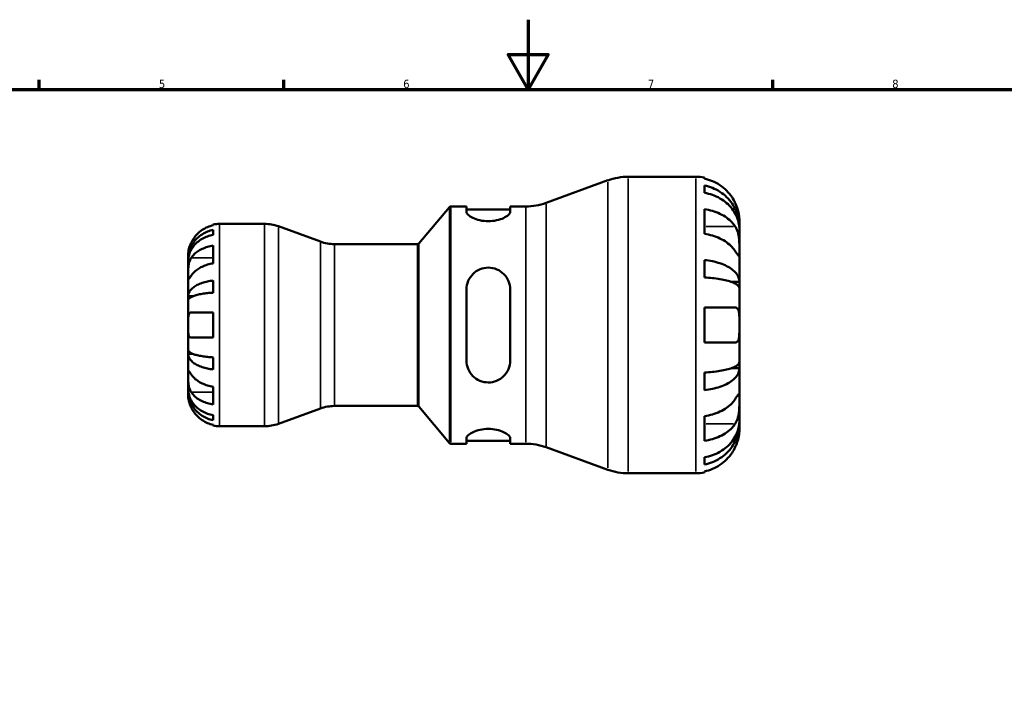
# Model space of a CAD drawing. Header units: millimetres. Extents: x 0 to 903, y -173 to 594.
# Tile 6 of 8: x 275 to 557, y 402 to 594. Entities that reach past the tile are written whole.
import ezdxf

# ---------------------------------------------------------------- set-up
doc = ezdxf.new("R2010")
doc.units = ezdxf.units.MM
for name, color, linetype, lineweight in [('Border (ANSI)', 7, 'Continuous', 70), ('Visible (ANSI)', 7, 'Continuous', 50), ('Visible Narrow (ANSI)', 7, 'Continuous', 35)]:
    doc.layers.add(name, color=color, linetype=linetype, lineweight=lineweight)
doc.styles.add('Note Text (ANSI)', font='tahoma.ttf')

# ---------------------------------------------------------------- blocks, each defined once
blk = doc.blocks.new('Borders Default Border')
at = {"layer": 'Border (ANSI)'}
for p, q in [((280.33, 574), (280.33, 576.8)), ((350.42, 574), (350.42, 576.8)), ((490.58, 574), (490.58, 576.8))]:
    blk.add_line(p, q, dxfattribs=at)
at = {"layer": 'Border (ANSI)', "flags": 128}
for points in [[(420.5, 594), (420.5, 574), (414.73, 584), (426.27, 584), (420.5, 574)], [(20, 20), (20, 574), (821, 574), (821, 20), (20, 20)]]:
    blk.add_lwpolyline(points, dxfattribs=at)
at = {"layer": 'Border (ANSI)', "color": 5, "true_color": 0x0000ff, "char_height": 2.4, "attachment_point": 7, "style": 'Note Text (ANSI)'}
for s, insert in [('5', (314.67, 574.35)), ('6', (384.69, 574.35)), ('7', (454.8, 574.4)), ('8', (524.84, 574.35))]:
    blk.add_mtext(s, dxfattribs=dict(at, insert=insert))

msp = doc.modelspace()

# ---------------------------------------------------------------- linework, layer by layer
at = {"layer": 'Visible (ANSI)'}
for p, q in [((425.64, 541.51), (443.36, 547.96)), ((449.17, 548.98), (468.53, 548.98)), ((471.03, 548.73), (471.03, 548.43)), ((471.03, 546.47), (471.03, 544.4)), ((389.18, 529.86), (397.95, 540.3)), ((398.33, 540.48), (402.83, 540.48)), ((402.83, 540.48), (402.83, 538.92)), ((402.83, 539.63), (415.33, 539.63)), ((415.33, 540.48), (419.82, 540.48)), ((415.33, 538.92), (415.33, 540.48)), ((471.03, 539.68), (471.03, 532.61)), ((481.03, 534.57), (481.03, 536.48)), ((330.23, 535.07), (330.23, 535.3)), ((330.23, 532.33), (330.23, 533.77)), ((332.03, 535.48), (344.93, 535.48)), ((360.99, 530.38), (348.9, 534.78)), ((481.03, 534.57), (481, 534.57)), ((481.03, 533.8), (481.03, 534.57)), ((481.03, 527.7), (481.03, 533.8)), ((330.23, 524.15), (330.23, 529.25)), ((364.95, 529.68), (388.8, 529.68)), ((323.03, 525.2), (323.03, 526.48)), ((323.03, 524.71), (323.03, 525.2)), ((323.03, 525.2), (323.05, 525.2)), ((471.03, 525.12), (471.03, 520.11)), ((481.03, 518.88), (481.03, 527.7)), ((323.03, 520.62), (323.03, 524.71)), ((323.03, 514.72), (323.03, 520.62)), ((330.23, 515.76), (330.23, 519.22)), ((402.83, 516.68), (402.83, 496.28)), ((415.33, 496.28), (415.33, 516.68)), ((481.03, 518.88), (478.65, 518.88)), ((481.03, 517.03), (481.03, 518.88)), ((481.03, 506.48), (481.03, 517.03)), ((323.03, 513.54), (323.03, 514.72)), ((323.03, 514.72), (324.36, 514.72)), ((323.03, 506.48), (323.03, 513.54)), ((471.03, 511.48), (471.03, 501.48)), ((471.03, 511.48), (479.83, 511.48)), ((323.91, 510.08), (330.23, 510.08)), ((330.23, 502.88), (330.23, 510.08)), ((323.03, 499.42), (323.03, 506.48)), ((481.03, 495.93), (481.03, 506.48)), ((330.23, 502.88), (323.91, 502.88)), ((479.83, 501.48), (471.03, 501.48)), ((323.03, 498.24), (323.03, 499.42)), ((323.03, 492.34), (323.03, 498.24)), ((323.03, 498.24), (324.36, 498.24)), ((330.23, 493.75), (330.23, 497.21)), ((481.03, 494.08), (478.65, 494.08)), ((481.03, 494.08), (481.03, 495.93)), ((481.03, 485.27), (481.03, 494.08)), ((323.03, 488.26), (323.03, 492.34)), ((471.03, 492.85), (471.03, 487.84)), ((323.03, 487.77), (323.03, 488.26)), ((330.23, 483.72), (330.23, 488.81)), ((323.03, 486.48), (323.03, 487.77)), ((323.03, 487.77), (323.05, 487.77)), ((360.99, 482.58), (348.9, 478.18)), ((364.95, 483.28), (388.8, 483.28)), ((389.18, 483.1), (397.95, 472.66)), ((481.03, 479.16), (481.03, 485.27)), ((330.23, 479.2), (330.23, 480.63)), ((471.03, 480.35), (471.03, 473.28)), ((330.23, 477.66), (330.23, 477.89)), ((332.03, 477.48), (344.93, 477.48)), ((481.03, 478.4), (481, 478.4)), ((481.03, 478.4), (481.03, 479.16)), ((481.03, 476.48), (481.03, 478.4)), ((398.33, 472.48), (402.83, 472.48)), ((402.83, 474.05), (402.83, 472.48)), ((402.83, 473.33), (415.33, 473.33)), ((415.33, 472.48), (415.33, 474.05)), ((415.33, 472.48), (419.82, 472.48)), ((425.64, 471.46), (443.36, 465.01)), ((471.03, 468.57), (471.03, 466.49)), ((449.17, 463.98), (468.53, 463.98)), ((471.03, 464.53), (471.03, 464.23))]:
    msp.add_line(p, q, dxfattribs=at)
for centre, radius, start, end in [((449.17, 531.98), 17, 90, 110), ((468.53, 536.48), 12.5, 78.463, 90), ((398.33, 539.98), 0.5, 90, 140), ((419.82, 557.48), 17, 270, 290), ((332.03, 526.48), 9, 90, 101.537), ((344.93, 523.88), 11.6, 70, 90), ((364.95, 541.28), 11.6, 250, 270), ((388.8, 530.18), 0.5, 270, 320), ((364.95, 471.68), 11.6, 90, 110), ((388.8, 482.78), 0.5, 40, 90), ((332.03, 486.48), 9, 258.463, 270), ((344.93, 489.08), 11.6, 270, 290), ((398.33, 472.98), 0.5, 220, 270), ((419.82, 455.48), 17, 70, 90), ((449.17, 480.98), 17, 250, 270), ((468.53, 476.48), 12.5, 270, 281.537)]:
    msp.add_arc(centre, radius, start, end, dxfattribs=at)
for points, knots in [([(479.83, 541.48), (479.57, 542.03), (479.26, 542.58), (478.45, 543.81), (477.9, 544.46), (476.81, 545.56), (476.16, 546.11), (474.76, 547.04), (474.02, 547.44), (472.61, 548.02), (471.83, 548.27), (471.03, 548.43)], [6.135047, 6.135047, 6.135047, 6.135047, 6.308473, 6.308473, 6.54145, 6.54145, 6.773023, 6.773023, 7.004596, 7.004596, 7.228936, 7.228936, 7.228936, 7.228936]), ([(471.03, 546.47), (471.84, 546.31), (472.62, 546.07), (474.02, 545.51), (474.77, 545.13), (476.17, 544.22), (476.82, 543.7), (477.91, 542.64), (478.45, 542.01), (479.39, 540.65), (479.78, 539.92), (480.38, 538.53), (480.63, 537.75), (480.96, 536.14), (481.03, 535.32), (481.03, 534.57)], [0.237148, 0.237148, 0.237148, 0.237148, 0.462275, 0.462275, 0.693746, 0.693746, 0.925216, 0.925216, 1.157252, 1.157252, 1.389287, 1.389287, 1.622188, 1.622188, 1.855089, 1.855089, 1.855089, 1.855089]), ([(481.03, 533.8), (481.03, 534.47), (480.96, 535.2), (480.63, 536.63), (480.38, 537.33), (479.78, 538.57), (479.39, 539.21), (478.45, 540.42), (477.91, 540.98), (476.82, 541.93), (476.17, 542.39), (474.77, 543.2), (474.02, 543.54), (472.62, 544.04), (471.84, 544.25), (471.03, 544.4)], [5.574057, 5.574057, 5.574057, 5.574057, 5.806958, 5.806958, 6.039859, 6.039859, 6.271894, 6.271894, 6.503929, 6.503929, 6.7354, 6.7354, 6.96687, 6.96687, 7.191998, 7.191998, 7.191998, 7.191998]), ([(471.03, 539.68), (471.83, 539.57), (472.61, 539.39), (474.02, 538.98), (474.76, 538.7), (476.16, 538.04), (476.81, 537.65), (477.9, 536.88), (478.45, 536.41), (479.26, 535.54), (479.57, 535.15), (479.83, 534.77)], [0.237156, 0.237156, 0.237156, 0.237156, 0.461497, 0.461497, 0.693069, 0.693069, 0.924642, 0.924642, 1.157619, 1.157619, 1.331045, 1.331045, 1.331045, 1.331045]), ([(481.03, 536.48), (481.03, 536.48), (481.03, 536.53), (481.03, 536.74), (481.03, 536.9), (480.99, 537.43), (480.95, 537.85), (480.79, 538.69), (480.71, 539.06), (480.51, 539.74), (480.42, 540.04), (480.19, 540.65), (480.06, 540.96), (479.89, 541.34), (479.86, 541.41), (479.83, 541.48)], [-3.4720969, -3.4720969, -3.4720969, -3.4720969, -3.3496805, -3.3496805, -3.2160965, -3.2160965, -3.0223179, -3.0223179, -2.8891193, -2.8891193, -2.7895608, -2.7895608, -2.6865769, -2.6865769, -2.6629429, -2.6629429, -2.6629429, -2.6629429]), ([(415.33, 538.92), (415.33, 538.66), (415.16, 538.36), (414.5, 537.73), (414, 537.41), (412.89, 536.9), (412.21, 536.66), (410.7, 536.33), (409.86, 536.24), (408.27, 536.24), (407.42, 536.33), (405.89, 536.67), (405.2, 536.92), (404.1, 537.44), (403.62, 537.76), (402.99, 538.37), (402.83, 538.67), (402.83, 538.92)], [0.954736, 0.954736, 0.954736, 0.954736, 1.209122, 1.209122, 1.463507, 1.463507, 1.699978, 1.699978, 1.936448, 1.936448, 2.178069, 2.178069, 2.419689, 2.419689, 2.668955, 2.668955, 2.918222, 2.918222, 2.918222, 2.918222]), ([(323.03, 525.2), (323.03, 525.74), (323.09, 526.33), (323.33, 527.49), (323.51, 528.05), (323.93, 529.05), (324.22, 529.57), (324.89, 530.55), (325.28, 531.01), (326.07, 531.77), (326.53, 532.15), (327.54, 532.8), (328.08, 533.07), (329.09, 533.48), (329.66, 533.65), (330.23, 533.77)], [4.014251, 4.014251, 4.014251, 4.014251, 4.181955, 4.181955, 4.349659, 4.349659, 4.516719, 4.516719, 4.683779, 4.683779, 4.850433, 4.850433, 5.017088, 5.017088, 5.179182, 5.179182, 5.179182, 5.179182]), ([(330.23, 535.07), (329.66, 534.96), (329.1, 534.78), (328.09, 534.36), (327.55, 534.07), (326.54, 533.4), (326.08, 533.01), (325.29, 532.22), (324.9, 531.74), (324.31, 530.86), (324.09, 530.47), (323.91, 530.08)], [0.1707531, 0.1707531, 0.1707531, 0.1707531, 0.3321515, 0.3321515, 0.4988882, 0.4988882, 0.6656248, 0.6656248, 0.8335114, 0.8335114, 0.9568737, 0.9568737, 0.9568737, 0.9568737]), ([(479.83, 534.77), (479.9, 534.65), (479.98, 534.53), (480.18, 534.16), (480.3, 533.89), (480.52, 533.3), (480.62, 532.97), (480.8, 532.16), (480.88, 531.66), (480.99, 530.53), (481.02, 529.91), (481.04, 528.72), (481.03, 528.16), (481.03, 527.7)], [-0.805496, -0.805496, -0.805496, -0.805496, -0.7518334, -0.7518334, -0.6481158, -0.6481158, -0.5394234, -0.5394234, -0.3872333, -0.3872333, -0.1983436, -0.1983436, 0, 0, 0, 0]), ([(330.23, 532.33), (329.66, 532.23), (329.09, 532.08), (328.08, 531.72), (327.54, 531.47), (326.53, 530.89), (326.07, 530.56), (325.28, 529.88), (324.89, 529.47), (324.22, 528.6), (323.93, 528.14), (323.51, 527.25), (323.33, 526.74), (323.09, 525.71), (323.03, 525.19), (323.03, 524.71)], [0.170746, 0.170746, 0.170746, 0.170746, 0.33284, 0.33284, 0.499494, 0.499494, 0.666149, 0.666149, 0.833209, 0.833209, 1.000269, 1.000269, 1.167973, 1.167973, 1.335677, 1.335677, 1.335677, 1.335677]), ([(479.83, 527.7), (479.57, 528.08), (479.26, 528.47), (478.45, 529.34), (477.9, 529.8), (476.81, 530.58), (476.16, 530.97), (474.76, 531.63), (474.02, 531.91), (472.61, 532.32), (471.83, 532.49), (471.03, 532.61)], [6.135047, 6.135047, 6.135047, 6.135047, 6.308473, 6.308473, 6.54145, 6.54145, 6.773023, 6.773023, 7.004596, 7.004596, 7.228936, 7.228936, 7.228936, 7.228936]), ([(323.91, 530.08), (323.84, 529.94), (323.78, 529.79), (323.63, 529.44), (323.55, 529.22), (323.4, 528.78), (323.33, 528.56), (323.2, 528.03), (323.15, 527.74), (323.06, 527.18), (323.05, 526.93), (323.03, 526.58), (323.03, 526.48), (323.03, 526.48)], [-0.5764765, -0.5764765, -0.5764765, -0.5764765, -0.5296868, -0.5296868, -0.4605403, -0.4605403, -0.385624, -0.385624, -0.2773083, -0.2773083, -0.1425809, -0.1425809, 0, 0, 0, 0]), ([(323.91, 525.72), (324.09, 525.99), (324.31, 526.26), (324.89, 526.88), (325.28, 527.22), (326.06, 527.78), (326.53, 528.05), (327.54, 528.53), (328.08, 528.74), (329.09, 529.04), (329.66, 529.16), (330.23, 529.25)], [4.4278901, 4.4278901, 4.4278901, 4.4278901, 4.5498094, 4.5498094, 4.7172218, 4.7172218, 4.8844399, 4.8844399, 5.051658, 5.051658, 5.2139897, 5.2139897, 5.2139897, 5.2139897]), ([(323.03, 520.62), (323.03, 520.81), (323.03, 521.01), (323.04, 521.46), (323.04, 521.71), (323.05, 522.34), (323.07, 522.72), (323.15, 523.48), (323.2, 523.84), (323.34, 524.42), (323.41, 524.65), (323.56, 525.08), (323.65, 525.27), (323.8, 525.54), (323.85, 525.63), (323.91, 525.72)], [0, 0, 0, 0, 0.0777495, 0.0777495, 0.1608191, 0.1608191, 0.277838, 0.277838, 0.3882896, 0.3882896, 0.4654296, 0.4654296, 0.5403543, 0.5403543, 0.579532, 0.579532, 0.579532, 0.579532]), ([(471.03, 525.12), (471.84, 525.04), (472.62, 524.91), (474.02, 524.62), (474.77, 524.42), (476.17, 523.94), (476.82, 523.67), (477.91, 523.11), (478.45, 522.78), (479.39, 522.07), (479.78, 521.69), (480.38, 520.96), (480.63, 520.55), (480.96, 519.7), (481.03, 519.27), (481.03, 518.88)], [0.237148, 0.237148, 0.237148, 0.237148, 0.462275, 0.462275, 0.693746, 0.693746, 0.925216, 0.925216, 1.157252, 1.157252, 1.389287, 1.389287, 1.622188, 1.622188, 1.855089, 1.855089, 1.855089, 1.855089]), ([(481.03, 527.7), (481.03, 527.44), (481.03, 527.21), (481.03, 526.8), (481.03, 526.63), (481.01, 526.33), (480.98, 526.23), (480.87, 526.23), (480.8, 526.3), (480.6, 526.55), (480.51, 526.69), (480.29, 527.01), (480.16, 527.19), (479.96, 527.49), (479.9, 527.59), (479.83, 527.7)], [0, 0, 0, 0, 0.1100131, 0.1100131, 0.2275687, 0.2275687, 0.3904126, 0.3904126, 0.544591, 0.544591, 0.6521966, 0.6521966, 0.7565069, 0.7565069, 0.8045492, 0.8045492, 0.8045492, 0.8045492]), ([(330.23, 524.15), (329.66, 524.07), (329.1, 523.95), (328.09, 523.65), (327.55, 523.45), (326.54, 522.97), (326.08, 522.69), (325.29, 522.13), (324.9, 521.8), (324.31, 521.18), (324.09, 520.9), (323.91, 520.62)], [0.1707531, 0.1707531, 0.1707531, 0.1707531, 0.3321515, 0.3321515, 0.4988882, 0.4988882, 0.6656248, 0.6656248, 0.8335114, 0.8335114, 0.9568737, 0.9568737, 0.9568737, 0.9568737]), ([(402.83, 516.68), (402.83, 517.49), (402.99, 518.34), (403.65, 519.9), (404.15, 520.61), (405.26, 521.69), (405.94, 522.15), (407.46, 522.77), (408.29, 522.93), (409.08, 522.93), (409.88, 522.93), (410.73, 522.77), (412.27, 522.12), (412.96, 521.64), (414.05, 520.54), (414.53, 519.85), (415.17, 518.31), (415.33, 517.47), (415.33, 516.68)], [-0.981712, -0.981712, -0.981712, -0.981712, -0.727327, -0.727327, -0.472941, -0.472941, -0.236471, -0.236471, 0, 0, 0, 0.24162, 0.24162, 0.483241, 0.483241, 0.732507, 0.732507, 0.981774, 0.981774, 0.981774, 0.981774]), ([(323.91, 520.62), (323.85, 520.54), (323.79, 520.45), (323.64, 520.23), (323.56, 520.1), (323.4, 519.87), (323.33, 519.78), (323.2, 519.61), (323.15, 519.56), (323.06, 519.58), (323.05, 519.67), (323.03, 520.02), (323.03, 520.29), (323.03, 520.62)], [-0.5800481, -0.5800481, -0.5800481, -0.5800481, -0.5384523, -0.5384523, -0.4638379, -0.4638379, -0.3862639, -0.3862639, -0.2784027, -0.2784027, -0.1427791, -0.1427791, 0, 0, 0, 0]), ([(481.03, 517.03), (481.03, 517.23), (480.96, 517.44), (480.63, 517.86), (480.38, 518.06), (479.78, 518.42), (479.39, 518.61), (478.45, 518.96), (477.91, 519.12), (476.82, 519.39), (476.17, 519.53), (474.77, 519.76), (474.02, 519.86), (472.62, 520.01), (471.84, 520.07), (471.03, 520.11)], [5.574057, 5.574057, 5.574057, 5.574057, 5.806958, 5.806958, 6.039859, 6.039859, 6.271894, 6.271894, 6.503929, 6.503929, 6.7354, 6.7354, 6.96687, 6.96687, 7.191998, 7.191998, 7.191998, 7.191998]), ([(323.03, 514.72), (323.03, 515.01), (323.09, 515.32), (323.33, 515.92), (323.51, 516.22), (323.93, 516.74), (324.22, 517.02), (324.89, 517.53), (325.28, 517.77), (326.07, 518.17), (326.53, 518.37), (327.54, 518.71), (328.08, 518.85), (329.09, 519.07), (329.66, 519.16), (330.23, 519.22)], [4.014251, 4.014251, 4.014251, 4.014251, 4.181955, 4.181955, 4.349659, 4.349659, 4.516719, 4.516719, 4.683779, 4.683779, 4.850433, 4.850433, 5.017088, 5.017088, 5.179182, 5.179182, 5.179182, 5.179182]), ([(330.23, 515.76), (329.66, 515.73), (329.09, 515.68), (328.08, 515.58), (327.54, 515.51), (326.53, 515.34), (326.07, 515.24), (325.28, 515.04), (324.89, 514.93), (324.22, 514.67), (323.93, 514.54), (323.51, 514.28), (323.33, 514.13), (323.09, 513.83), (323.03, 513.68), (323.03, 513.54)], [0.170746, 0.170746, 0.170746, 0.170746, 0.33284, 0.33284, 0.499494, 0.499494, 0.666149, 0.666149, 0.833209, 0.833209, 1.000269, 1.000269, 1.167973, 1.167973, 1.335677, 1.335677, 1.335677, 1.335677]), ([(479.83, 511.48), (479.95, 511.48), (480.06, 511.46), (480.26, 511.39), (480.34, 511.33), (480.52, 511.17), (480.6, 511.06), (480.8, 510.67), (480.88, 510.34), (480.99, 509.5), (481.02, 508.98), (481.04, 507.8), (481.03, 507.14), (481.03, 506.48)], [-0.8100856, -0.8100856, -0.8100856, -0.8100856, -0.7245089, -0.7245089, -0.6472326, -0.6472326, -0.5520436, -0.5520436, -0.3853317, -0.3853317, -0.198496, -0.198496, 0, 0, 0, 0]), ([(323.03, 506.48), (323.03, 506.76), (323.03, 507.04), (323.04, 507.61), (323.04, 507.9), (323.06, 508.57), (323.09, 508.94), (323.2, 509.44), (323.26, 509.61), (323.39, 509.84), (323.46, 509.92), (323.62, 510.03), (323.71, 510.06), (323.84, 510.08), (323.88, 510.08), (323.91, 510.08)], [-2.4991326, -2.4991326, -2.4991326, -2.4991326, -2.4150544, -2.4150544, -2.3238473, -2.3238473, -2.1841143, -2.1841143, -2.0867477, -2.0867477, -2.0144067, -2.0144067, -1.9399427, -1.9399427, -1.916375, -1.916375, -1.916375, -1.916375]), ([(323.91, 502.88), (323.84, 502.88), (323.78, 502.89), (323.63, 502.93), (323.55, 502.98), (323.4, 503.12), (323.33, 503.21), (323.2, 503.5), (323.15, 503.72), (323.06, 504.3), (323.05, 504.68), (323.03, 505.54), (323.03, 506.01), (323.03, 506.48)], [-0.5764765, -0.5764765, -0.5764765, -0.5764765, -0.5296868, -0.5296868, -0.4605403, -0.4605403, -0.385624, -0.385624, -0.2773083, -0.2773083, -0.1425809, -0.1425809, 0, 0, 0, 0]), ([(481.03, 506.48), (481.03, 506.02), (481.03, 505.56), (481.03, 504.57), (481.02, 504.07), (480.96, 503.2), (480.92, 502.84), (480.78, 502.27), (480.69, 502.05), (480.5, 501.78), (480.42, 501.69), (480.25, 501.57), (480.15, 501.53), (479.98, 501.49), (479.91, 501.48), (479.83, 501.48)], [0, 0, 0, 0, 0.1390422, 0.1390422, 0.3069836, 0.3069836, 0.4564017, 0.4564017, 0.5871552, 0.5871552, 0.6703659, 0.6703659, 0.7464548, 0.7464548, 0.8011292, 0.8011292, 0.8011292, 0.8011292]), ([(323.03, 499.42), (323.03, 499.28), (323.09, 499.13), (323.33, 498.83), (323.51, 498.69), (323.93, 498.43), (324.21, 498.29), (324.89, 498.04), (325.28, 497.92), (326.06, 497.72), (326.53, 497.63), (327.54, 497.46), (328.08, 497.39), (329.09, 497.28), (329.66, 497.24), (330.23, 497.21)], [4.014251, 4.014251, 4.014251, 4.014251, 4.181786, 4.181786, 4.349321, 4.349321, 4.516213, 4.516213, 4.683105, 4.683105, 4.849928, 4.849928, 5.016752, 5.016752, 5.179175, 5.179175, 5.179175, 5.179175]), ([(330.23, 493.75), (329.66, 493.81), (329.09, 493.9), (328.08, 494.11), (327.54, 494.26), (326.53, 494.6), (326.06, 494.8), (325.28, 495.2), (324.89, 495.44), (324.21, 495.95), (323.93, 496.22), (323.51, 496.75), (323.33, 497.04), (323.09, 497.65), (323.03, 497.96), (323.03, 498.24)], [0.170753, 0.170753, 0.170753, 0.170753, 0.333177, 0.333177, 0.5, 0.5, 0.666823, 0.666823, 0.833715, 0.833715, 1.000607, 1.000607, 1.168142, 1.168142, 1.335677, 1.335677, 1.335677, 1.335677]), ([(415.33, 496.28), (415.33, 495.47), (415.16, 494.62), (414.5, 493.06), (414, 492.35), (412.89, 491.27), (412.21, 490.81), (410.7, 490.19), (409.86, 490.03), (408.27, 490.03), (407.42, 490.2), (405.89, 490.84), (405.2, 491.32), (404.1, 492.42), (403.62, 493.12), (402.99, 494.65), (402.83, 495.49), (402.83, 496.28)], [0.954736, 0.954736, 0.954736, 0.954736, 1.209122, 1.209122, 1.463507, 1.463507, 1.699978, 1.699978, 1.936448, 1.936448, 2.178069, 2.178069, 2.419689, 2.419689, 2.668955, 2.668955, 2.918222, 2.918222, 2.918222, 2.918222]), ([(471.03, 492.85), (471.84, 492.89), (472.62, 492.96), (474.02, 493.1), (474.77, 493.2), (476.17, 493.43), (476.82, 493.57), (477.91, 493.84), (478.45, 494.01), (479.39, 494.36), (479.78, 494.55), (480.38, 494.91), (480.63, 495.11), (480.96, 495.53), (481.03, 495.74), (481.03, 495.93)], [0.237148, 0.237148, 0.237148, 0.237148, 0.462275, 0.462275, 0.693746, 0.693746, 0.925216, 0.925216, 1.157252, 1.157252, 1.389287, 1.389287, 1.622188, 1.622188, 1.855089, 1.855089, 1.855089, 1.855089]), ([(481.03, 494.08), (481.03, 493.69), (480.96, 493.26), (480.63, 492.42), (480.38, 492), (479.78, 491.28), (479.39, 490.9), (478.45, 490.18), (477.91, 489.85), (476.82, 489.3), (476.17, 489.02), (474.77, 488.55), (474.02, 488.35), (472.62, 488.05), (471.84, 487.93), (471.03, 487.84)], [5.574057, 5.574057, 5.574057, 5.574057, 5.806958, 5.806958, 6.039859, 6.039859, 6.271894, 6.271894, 6.503929, 6.503929, 6.7354, 6.7354, 6.96687, 6.96687, 7.191998, 7.191998, 7.191998, 7.191998]), ([(323.03, 492.34), (323.03, 492.52), (323.03, 492.69), (323.04, 492.98), (323.04, 493.1), (323.05, 493.32), (323.07, 493.39), (323.15, 493.4), (323.2, 493.35), (323.34, 493.18), (323.41, 493.08), (323.56, 492.86), (323.65, 492.73), (323.8, 492.5), (323.85, 492.42), (323.91, 492.34)], [0, 0, 0, 0, 0.0777495, 0.0777495, 0.1608191, 0.1608191, 0.277838, 0.277838, 0.3882896, 0.3882896, 0.4654296, 0.4654296, 0.5403543, 0.5403543, 0.579532, 0.579532, 0.579532, 0.579532]), ([(323.91, 487.25), (323.85, 487.34), (323.79, 487.43), (323.64, 487.71), (323.56, 487.9), (323.4, 488.33), (323.33, 488.56), (323.2, 489.14), (323.15, 489.5), (323.06, 490.3), (323.05, 490.75), (323.03, 491.6), (323.03, 492), (323.03, 492.34)], [-0.5800481, -0.5800481, -0.5800481, -0.5800481, -0.5384523, -0.5384523, -0.4638379, -0.4638379, -0.3862639, -0.3862639, -0.2784027, -0.2784027, -0.1427791, -0.1427791, 0, 0, 0, 0]), ([(323.91, 492.34), (324.09, 492.07), (324.31, 491.79), (324.9, 491.16), (325.29, 490.83), (326.08, 490.27), (326.54, 489.99), (327.55, 489.52), (328.09, 489.32), (329.1, 489.02), (329.66, 488.89), (330.23, 488.81)], [4.427884, 4.427884, 4.427884, 4.427884, 4.5512464, 4.5512464, 4.7191329, 4.7191329, 4.8858696, 4.8858696, 5.0526063, 5.0526063, 5.2140047, 5.2140047, 5.2140047, 5.2140047]), ([(323.03, 488.26), (323.03, 487.78), (323.09, 487.25), (323.33, 486.22), (323.51, 485.72), (323.93, 484.83), (324.22, 484.36), (324.89, 483.49), (325.28, 483.09), (326.07, 482.41), (326.53, 482.07), (327.54, 481.49), (328.08, 481.25), (329.09, 480.89), (329.66, 480.73), (330.23, 480.63)], [4.014251, 4.014251, 4.014251, 4.014251, 4.181955, 4.181955, 4.349659, 4.349659, 4.516719, 4.516719, 4.683779, 4.683779, 4.850433, 4.850433, 5.017088, 5.017088, 5.179182, 5.179182, 5.179182, 5.179182]), ([(330.23, 479.2), (329.66, 479.31), (329.09, 479.48), (328.08, 479.89), (327.54, 480.17), (326.53, 480.82), (326.06, 481.2), (325.28, 481.96), (324.89, 482.42), (324.21, 483.39), (323.93, 483.92), (323.51, 484.92), (323.33, 485.48), (323.09, 486.64), (323.03, 487.23), (323.03, 487.77)], [0.170753, 0.170753, 0.170753, 0.170753, 0.333177, 0.333177, 0.5, 0.5, 0.666823, 0.666823, 0.833715, 0.833715, 1.000607, 1.000607, 1.168142, 1.168142, 1.335677, 1.335677, 1.335677, 1.335677]), ([(323.03, 486.48), (323.03, 486.48), (323.03, 486.45), (323.04, 486.31), (323.04, 486.21), (323.06, 485.86), (323.09, 485.57), (323.19, 484.97), (323.26, 484.69), (323.43, 484.08), (323.53, 483.77), (323.74, 483.27), (323.82, 483.07), (323.91, 482.88)], [0, 0, 0, 0, 0.0846147, 0.0846147, 0.1743424, 0.1743424, 0.3108876, 0.3108876, 0.4142718, 0.4142718, 0.5166571, 0.5166571, 0.5800547, 0.5800547, 0.5800547, 0.5800547]), ([(330.23, 483.72), (329.66, 483.8), (329.09, 483.93), (328.08, 484.23), (327.54, 484.43), (326.53, 484.91), (326.06, 485.19), (325.28, 485.75), (324.89, 486.08), (324.31, 486.7), (324.09, 486.98), (323.91, 487.25)], [0.1707715, 0.1707715, 0.1707715, 0.1707715, 0.3331032, 0.3331032, 0.5003213, 0.5003213, 0.6675394, 0.6675394, 0.8349518, 0.8349518, 0.9568711, 0.9568711, 0.9568711, 0.9568711]), ([(479.83, 485.27), (479.9, 485.38), (479.98, 485.49), (480.18, 485.8), (480.3, 485.98), (480.52, 486.3), (480.62, 486.43), (480.8, 486.67), (480.88, 486.74), (480.99, 486.72), (481.02, 486.6), (481.04, 486.11), (481.03, 485.74), (481.03, 485.27)], [-0.805496, -0.805496, -0.805496, -0.805496, -0.7518334, -0.7518334, -0.6481158, -0.6481158, -0.5394234, -0.5394234, -0.3872333, -0.3872333, -0.1983436, -0.1983436, 0, 0, 0, 0]), ([(323.91, 482.88), (324.09, 482.49), (324.31, 482.1), (324.9, 481.22), (325.29, 480.75), (326.08, 479.96), (326.54, 479.57), (327.55, 478.89), (328.09, 478.61), (329.1, 478.19), (329.66, 478.01), (330.23, 477.89)], [4.427884, 4.427884, 4.427884, 4.427884, 4.5512464, 4.5512464, 4.7191329, 4.7191329, 4.8858696, 4.8858696, 5.0526063, 5.0526063, 5.2140047, 5.2140047, 5.2140047, 5.2140047]), ([(471.03, 480.35), (471.83, 480.47), (472.61, 480.64), (474.02, 481.06), (474.76, 481.34), (476.16, 482), (476.81, 482.38), (477.9, 483.16), (478.45, 483.62), (479.26, 484.49), (479.57, 484.88), (479.83, 485.27)], [0.237156, 0.237156, 0.237156, 0.237156, 0.461497, 0.461497, 0.693069, 0.693069, 0.924642, 0.924642, 1.157619, 1.157619, 1.331045, 1.331045, 1.331045, 1.331045]), ([(481.03, 485.27), (481.03, 485.01), (481.03, 484.72), (481.03, 484.08), (481.03, 483.73), (481.01, 482.85), (480.98, 482.31), (480.87, 481.26), (480.8, 480.75), (480.6, 479.94), (480.51, 479.62), (480.29, 479.03), (480.16, 478.77), (479.96, 478.41), (479.9, 478.3), (479.83, 478.2)], [0, 0, 0, 0, 0.1100131, 0.1100131, 0.2275687, 0.2275687, 0.3904126, 0.3904126, 0.544591, 0.544591, 0.6521966, 0.6521966, 0.7565069, 0.7565069, 0.8045492, 0.8045492, 0.8045492, 0.8045492]), ([(471.03, 468.57), (471.84, 468.71), (472.62, 468.92), (474.02, 469.43), (474.77, 469.76), (476.17, 470.57), (476.82, 471.04), (477.91, 471.98), (478.45, 472.54), (479.39, 473.75), (479.78, 474.4), (480.38, 475.63), (480.63, 476.33), (480.96, 477.76), (481.03, 478.5), (481.03, 479.16)], [0.237148, 0.237148, 0.237148, 0.237148, 0.462275, 0.462275, 0.693746, 0.693746, 0.925216, 0.925216, 1.157252, 1.157252, 1.389287, 1.389287, 1.622188, 1.622188, 1.855089, 1.855089, 1.855089, 1.855089]), ([(481.03, 478.4), (481.03, 477.65), (480.96, 476.83), (480.63, 475.22), (480.38, 474.43), (479.78, 473.04), (479.39, 472.32), (478.45, 470.96), (477.91, 470.33), (476.82, 469.27), (476.17, 468.74), (474.77, 467.84), (474.02, 467.46), (472.62, 466.89), (471.84, 466.65), (471.03, 466.49)], [5.574058, 5.574058, 5.574058, 5.574058, 5.806958, 5.806958, 6.039859, 6.039859, 6.271895, 6.271895, 6.50393, 6.50393, 6.7354, 6.7354, 6.966871, 6.966871, 7.191999, 7.191999, 7.191999, 7.191999]), ([(479.83, 478.2), (479.57, 477.81), (479.26, 477.42), (478.45, 476.55), (477.9, 476.09), (476.81, 475.31), (476.16, 474.93), (474.76, 474.27), (474.02, 473.99), (472.61, 473.57), (471.83, 473.4), (471.03, 473.28)], [6.135047, 6.135047, 6.135047, 6.135047, 6.308473, 6.308473, 6.54145, 6.54145, 6.773023, 6.773023, 7.004596, 7.004596, 7.228936, 7.228936, 7.228936, 7.228936]), ([(402.83, 474.05), (402.83, 474.3), (402.99, 474.61), (403.65, 475.23), (404.15, 475.55), (405.26, 476.07), (405.94, 476.31), (407.46, 476.64), (408.29, 476.73), (409.08, 476.73), (409.86, 476.73), (410.7, 476.64), (412.21, 476.31), (412.89, 476.07), (414, 475.55), (414.5, 475.23), (415.16, 474.61), (415.33, 474.3), (415.33, 474.05)], [-0.981712, -0.981712, -0.981712, -0.981712, -0.727327, -0.727327, -0.472941, -0.472941, -0.236471, -0.236471, 0, 0, 0, 0.236471, 0.236471, 0.472941, 0.472941, 0.727327, 0.727327, 0.981712, 0.981712, 0.981712, 0.981712]), ([(479.83, 471.48), (479.92, 471.67), (480, 471.86), (480.2, 472.35), (480.32, 472.64), (480.52, 473.26), (480.62, 473.57), (480.8, 474.31), (480.88, 474.72), (480.99, 475.51), (481.02, 475.86), (481.04, 476.35), (481.03, 476.48), (481.03, 476.48)], [-0.8003045, -0.8003045, -0.8003045, -0.8003045, -0.7390275, -0.7390275, -0.6431406, -0.6431406, -0.5387994, -0.5387994, -0.3855788, -0.3855788, -0.198052, -0.198052, 0, 0, 0, 0]), ([(471.03, 464.53), (471.83, 464.7), (472.61, 464.94), (474.02, 465.53), (474.76, 465.92), (476.16, 466.86), (476.81, 467.4), (477.9, 468.5), (478.45, 469.16), (479.26, 470.39), (479.57, 470.94), (479.83, 471.48)], [0.237156, 0.237156, 0.237156, 0.237156, 0.461497, 0.461497, 0.693069, 0.693069, 0.924642, 0.924642, 1.157619, 1.157619, 1.331045, 1.331045, 1.331045, 1.331045])]:
    msp.add_open_spline(points, degree=3, knots=knots, dxfattribs=at)
at = {"layer": 'Visible Narrow (ANSI)'}
for p, q in [((449.17, 548.46), (449.17, 464.51)), ((468.53, 464.51), (468.53, 548.46)), ((443.36, 465.52), (443.36, 547.45)), ((397.95, 473.08), (397.95, 539.89)), ((398.33, 540.06), (398.33, 472.9)), ((419.82, 472.9), (419.82, 540.06)), ((425.64, 541.08), (425.64, 471.89)), ((332.03, 477.84), (332.03, 535.13)), ((344.93, 477.84), (344.93, 535.13)), ((348.9, 534.43), (348.9, 478.53)), ((479.39, 534.77), (471.47, 534.77)), ((360.99, 482.88), (360.99, 530.09)), ((364.95, 529.4), (364.95, 483.57)), ((388.8, 483.57), (388.8, 529.4)), ((389.18, 529.57), (389.18, 483.39)), ((324.23, 525.72), (329.92, 525.72)), ((324.23, 487.25), (329.92, 487.25)), ((479.39, 478.2), (471.47, 478.2))]:
    msp.add_line(p, q, dxfattribs=at)

# ---------------------------------------------------------------- block references
msp.add_blockref('Borders Default Border', (0, 0))

doc.saveas('drawing.dxf')
